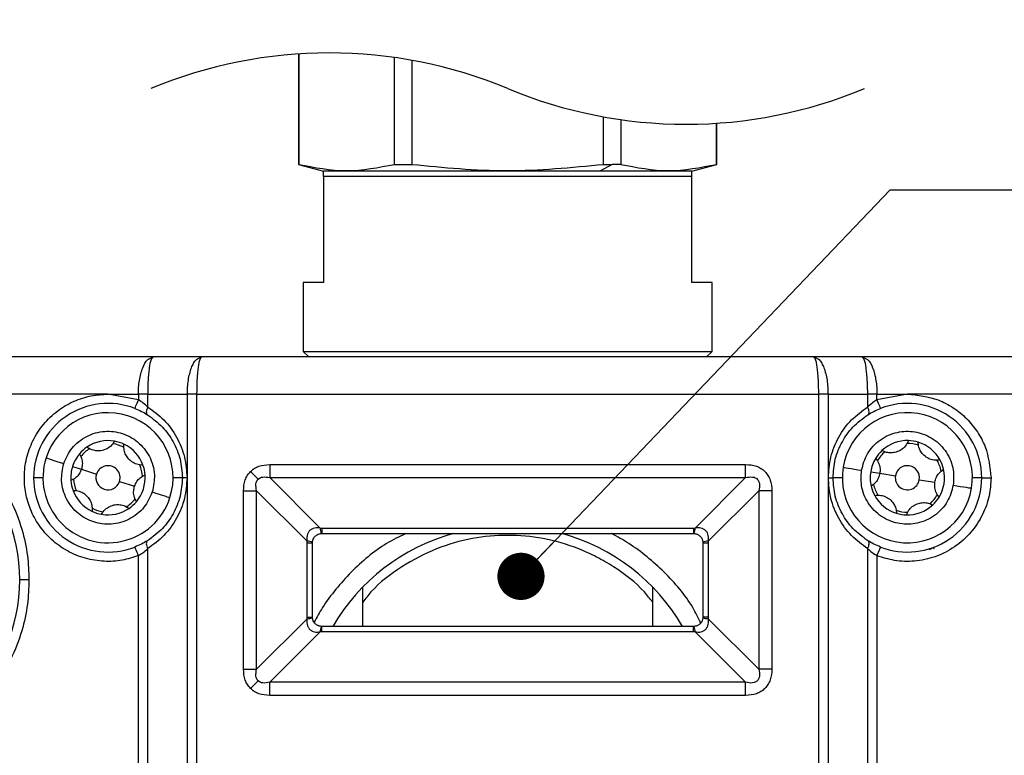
# Model space of a CAD drawing. Header units: millimetres. Extents: x 16 to 683, y 16 to 524.
# Tile 15 of 38: x 132 to 185, y 404 to 443. Entities that reach past the tile are written whole.
import ezdxf

# ---------------------------------------------------------------- set-up
doc = ezdxf.new("R2010")
doc.units = ezdxf.units.MM
doc.header["$LTSCALE"] = 2.5
doc.layers.add('DIMENSIONS', color=140, linetype='Continuous', lineweight=25)
doc.styles.add('SLDTEXTSTYLE0', font='TXT', dxfattribs={"width": 0.7})
doc.dimstyles.new('SLDDIMSTYLE2', dxfattribs={"dimtxt": 5.39502, "dimasz": 8.255, "dimexe": 0, "dimexo": 0.0625, "dimgap": 1.348755, "dimtad": 0, "dimtih": 1, "dimtoh": 1, "dimrnd": 1e-09, "dimzin": 4, "dimdsep": 46, "dimtxsty": 'SLDTEXTSTYLE0', "dimsah": 1, "dimcen": 0.09, "dimadec": 0, "dimazin": 1, "dimtfac": 1, "dimtofl": 0, "dimtmove": 0, "dimatfit": 3, "dimfxl": 0, "dimfrac": 2, "dimtolj": 1, "dimtzin": 12, "dimarcsym": 0})
doc.dimstyles.new('SLDDIMSTYLE6', dxfattribs={"dimtxt": 0.18, "dimasz": 2.54, "dimexe": 0, "dimexo": 0.0625, "dimgap": 0, "dimtad": 0, "dimtih": 1, "dimtoh": 1, "dimdec": 0, "dimrnd": 1e-09, "dimzin": 0, "dimdsep": 46, "dimtxsty": 'Standard', "dimblk1": 'DOT', "dimblk2": 'DOT', "dimsah": 1, "dimcen": 0.09, "dimadec": 0, "dimazin": 0, "dimtfac": 2.54, "dimtdec": 0, "dimtofl": 0, "dimtmove": 0, "dimatfit": 3, "dimldrblk": 'DOT', "dimfxl": 0, "dimfrac": 2, "dimtolj": 1, "dimtzin": 0, "dimarcsym": 0})

# ---------------------------------------------------------------- blocks, each defined once
blk = doc.blocks.new('_D_8')
at = {"layer": 'DIMENSIONS'}
for p, q in [((110.932, 426.47), (110.932, 494.309)), ((205.932, 426.47), (205.932, 494.309)), ((110.932, 486.372), (142.357, 486.372)), ((149.668, 486.372), (147.856, 486.372)), ((147.856, 486.372), (147.856, 477.797)), ((165.699, 486.372), (167.511, 486.372)), ((167.511, 486.372), (167.511, 477.797)), ((205.932, 486.372), (173.01, 486.372)), ((147.856, 477.797), (149.668, 477.797)), ((167.511, 477.797), (165.699, 477.797))]:
    blk.add_line(p, q, dxfattribs=at)
for points in [[(110.932, 486.372), (119.187, 485.102), (119.187, 487.642)], [(205.932, 486.372), (197.677, 487.642), (197.677, 485.102)]]:
    blk.add_solid(points, dxfattribs=at)
at = {"layer": 'DIMENSIONS', "char_height": 5.2917, "attachment_point": 1, "style": 'SLDTEXTSTYLE0'}
for s, insert in [('95.0', (149.668, 494.401)), ('3.74', (149.668, 484.619))]:
    blk.add_mtext(s, dxfattribs=dict(at, insert=insert))
blk = doc.blocks.new('_D_9')
at = {"layer": 'DIMENSIONS'}
for p, q in [((100.932, 422.576), (100.932, 516.187)), ((215.932, 422.576), (215.932, 516.187)), ((100.932, 508.25), (142.357, 508.25)), ((149.668, 508.25), (147.856, 508.25)), ((147.856, 508.25), (147.856, 499.675)), ((165.699, 508.25), (167.511, 508.25)), ((167.511, 508.25), (167.511, 499.675)), ((215.932, 508.25), (173.01, 508.25)), ((147.856, 499.675), (149.668, 499.675)), ((167.511, 499.675), (165.699, 499.675))]:
    blk.add_line(p, q, dxfattribs=at)
for points in [[(100.932, 508.25), (109.187, 506.98), (109.187, 509.52)], [(215.932, 508.25), (207.677, 509.52), (207.677, 506.98)]]:
    blk.add_solid(points, dxfattribs=at)
at = {"layer": 'DIMENSIONS', "char_height": 5.2917, "attachment_point": 1, "style": 'SLDTEXTSTYLE0'}
for s, insert in [('115.0', (147.424, 516.279)), ('4.53', (149.668, 506.496))]:
    blk.add_mtext(s, dxfattribs=dict(at, insert=insert))
blk = doc.blocks.new('_Dot')
at = {"color": 0, "linetype": 'ByBlock', "lineweight": -2}
blk.add_line((-0.5, 0), (-1, 0), dxfattribs=at)
at = {"color": 0, "linetype": 'ByBlock', "const_width": 0.5}
blk.add_lwpolyline([(-0.25, 0, 1), (0.25, 0, 1)], format="xyb", close=True, dxfattribs=at)

msp = doc.modelspace()

# ---------------------------------------------------------------- linework, layer by layer
for p, q in [((147.181691, 441.596892), (147.181691, 435.657014)), ((147.194497, 441.597741), (147.194497, 435.657014)), ((152.348379, 435.657014), (152.348379, 441.403685)), ((153.27781, 441.253622), (153.27781, 435.657014)), ((163.585573, 435.657014), (163.585573, 438.212758)), ((164.515004, 438.062695), (164.515004, 435.657014)), ((169.668886, 435.657014), (169.668886, 437.868639)), ((169.681692, 435.657014), (169.681692, 437.869487)), ((147.181691, 435.657014), (148.531692, 435.295283)), ((147.194497, 435.657014), (147.181691, 435.657014)), ((152.348379, 435.657014), (153.27781, 435.657014)), ((164.056692, 435.657014), (163.381691, 435.295283)), ((163.585573, 435.657014), (164.056692, 435.657014)), ((164.515004, 435.657014), (164.056692, 435.657014)), ((168.331691, 435.295283), (169.681692, 435.657014)), ((169.681692, 435.657014), (169.668886, 435.657014)), ((168.331691, 435.295283), (148.531692, 435.295283)), ((148.531692, 434.995283), (148.531692, 435.295283)), ((148.531692, 434.995283), (148.531692, 429.295282)), ((168.331691, 434.995283), (148.531692, 434.995283)), ((168.331691, 434.995283), (168.331691, 435.295283)), ((168.331691, 429.295282), (168.331691, 434.995283)), ((147.431692, 429.295282), (147.431692, 425.595283)), ((148.531692, 429.295282), (147.431692, 429.295282)), ((169.431691, 429.295282), (168.331691, 429.295282)), ((169.431691, 425.595283), (169.431691, 429.295282)), ((147.431692, 425.595283), (169.431691, 425.595283)), ((147.431692, 425.595283), (147.731691, 425.295283)), ((169.131692, 425.295283), (169.431691, 425.595283)), ((139.369513, 425.295283), (112.931692, 425.295283)), ((141.96759, 425.295283), (139.369513, 425.295283)), ((174.895793, 425.295283), (141.96759, 425.295283)), ((177.49387, 425.295283), (174.895793, 425.295283)), ((185.860624, 425.295283), (177.49387, 425.295283)), ((136.931691, 423.295283), (112.931692, 423.295283)), ((136.931691, 423.295283), (138.565666, 423.295283)), ((138.565666, 422.988149), (136.931691, 423.295283)), ((138.565666, 423.295283), (138.565666, 422.988149)), ((139.065666, 423.295283), (138.565666, 423.295283)), ((139.065666, 423.295283), (141.19964, 423.295283)), ((139.065666, 423.295283), (139.065666, 422.611912)), ((141.19964, 403.063233), (141.19964, 423.295283)), ((141.699641, 423.295283), (141.19964, 423.295283)), ((141.699641, 423.295283), (141.699641, 403.063233)), ((141.699641, 423.295283), (175.163742, 423.295283)), ((175.163742, 403.063233), (175.163742, 423.295283)), ((175.663743, 423.295283), (175.163742, 423.295283)), ((175.663743, 423.295283), (175.663743, 403.063233)), ((175.663743, 423.295283), (177.797717, 423.295283)), ((177.797717, 422.611912), (177.797717, 423.295283)), ((178.297717, 423.295283), (177.797717, 423.295283)), ((178.297717, 422.988149), (178.297717, 423.295283)), ((178.297717, 423.295283), (179.931692, 423.295283)), ((179.931692, 423.295283), (178.297717, 422.988149)), ((185.860624, 423.295283), (179.931692, 423.295283)), ((145.631692, 419.509496), (171.231691, 419.509496)), ((145.631692, 419.509496), (145.631692, 418.802389)), ((171.231691, 418.802389), (171.231691, 419.509496)), ((135.027667, 419.4074), (135.503673, 419.254371)), ((135.503673, 419.254371), (136.312883, 418.994221)), ((177.957657, 419.116517), (178.451167, 419.036209)), ((178.451167, 419.036209), (179.29013, 418.899684)), ((133.431691, 418.795283), (132.931692, 418.795283)), ((137.550499, 418.596343), (138.35971, 418.336193)), ((140.931691, 418.795283), (140.431692, 418.795283)), ((141.181692, 418.795283), (140.931691, 418.795283)), ((145.631692, 418.802389), (171.231691, 418.802389)), ((145.631692, 418.802389), (148.348228, 416.085853)), ((168.515155, 416.085853), (171.231691, 418.802389)), ((175.681691, 418.795283), (175.931692, 418.795283)), ((176.431691, 418.795283), (175.931692, 418.795283)), ((180.573252, 418.690882), (181.412218, 418.554357)), ((183.931691, 418.795283), (183.431692, 418.795283)), ((183.931691, 418.795283), (184.431692, 418.795283)), ((144.217478, 408.495284), (144.217478, 418.095282)), ((144.217478, 418.095282), (144.924585, 418.095282)), ((144.924585, 408.495284), (144.924585, 418.095282)), ((147.641122, 415.378745), (144.924585, 418.095282)), ((171.938798, 418.095282), (169.222261, 415.378745)), ((171.938798, 418.095282), (171.938798, 408.495284)), ((172.645905, 418.095282), (171.938798, 418.095282)), ((172.645905, 418.095282), (172.645905, 408.495284)), ((148.348228, 416.085853), (148.431692, 416.088174)), ((148.40387, 415.79451), (148.431692, 415.795281)), ((148.431692, 416.088174), (168.431691, 416.088174)), ((148.431692, 416.088174), (148.431692, 415.795281)), ((148.431692, 415.795281), (168.431691, 415.795281)), ((168.431691, 416.088174), (168.515155, 416.085853)), ((168.431691, 416.088174), (168.431691, 415.795281)), ((168.431691, 415.795281), (168.459513, 415.79451)), ((168.431691, 415.795281), (168.631692, 415.752913)), ((147.638798, 415.295283), (147.641122, 415.378745)), ((147.638798, 411.295283), (147.638798, 415.295283)), ((147.638798, 415.295283), (147.931692, 415.295283)), ((147.931692, 415.295283), (147.932466, 415.323104)), ((147.931692, 411.295283), (147.931692, 415.295283)), ((168.930916, 415.323104), (168.931691, 415.295283)), ((168.931691, 415.295283), (168.931691, 411.295283)), ((168.931691, 415.295283), (169.224585, 415.295283)), ((169.222261, 415.378745), (169.224585, 415.295283)), ((169.224585, 415.295283), (169.224585, 411.295283)), ((139.065666, 414.978652), (139.065666, 400.929256)), ((177.797717, 400.929256), (177.797717, 414.978652)), ((181.331692, 415.048285), (181.095506, 414.917517)), ((138.565666, 400.929256), (138.565666, 414.602417)), ((178.297717, 414.602417), (178.297717, 400.929256)), ((132.681691, 413.295283), (132.181692, 413.295283)), ((150.631692, 410.795282), (150.631692, 412.909086)), ((166.231691, 410.795282), (166.231691, 412.909086)), ((144.924585, 408.495284), (147.641122, 411.211821)), ((147.641122, 411.211821), (147.638798, 411.295283)), ((147.638798, 411.295283), (147.931692, 411.295283)), ((147.932466, 411.267462), (147.931692, 411.295283)), ((168.931691, 411.295283), (168.930916, 411.267462)), ((169.224585, 411.295283), (168.931691, 411.295283)), ((169.224585, 411.295283), (169.222261, 411.211821)), ((169.222261, 411.211821), (171.938798, 408.495284)), ((148.348228, 410.504713), (145.631692, 407.788175)), ((148.431692, 410.795282), (148.272604, 410.828984)), ((148.431692, 410.502388), (148.348228, 410.504713)), ((148.431692, 410.795282), (148.40387, 410.796057)), ((148.431692, 410.502388), (148.431692, 410.795282)), ((168.431691, 410.795282), (148.431692, 410.795282)), ((168.431691, 410.502388), (148.431692, 410.502388)), ((168.459513, 410.796057), (168.431691, 410.795282)), ((168.431691, 410.502388), (168.431691, 410.795282)), ((168.515155, 410.504713), (168.431691, 410.502388)), ((171.231691, 407.788175), (168.515155, 410.504713)), ((144.217478, 408.495284), (144.924585, 408.495284)), ((172.645905, 408.495284), (171.938798, 408.495284)), ((145.631692, 407.08107), (145.631692, 407.788175)), ((171.231691, 407.788175), (145.631692, 407.788175)), ((171.231691, 407.08107), (171.231691, 407.788175)), ((171.231691, 407.08107), (145.631692, 407.08107))]:
    msp.add_line(p, q)
at = {"flags": 128}
for points in [[(138.384113, 422.522274), (138.387601, 422.531226), (138.397933, 422.557737), (138.41471, 422.600788), (138.437289, 422.658726), (138.4648, 422.729324), (138.49619, 422.809866), (138.530246, 422.897262), (138.565666, 422.988149)], [(178.297717, 422.988149), (178.333137, 422.897262), (178.367193, 422.809866), (178.398583, 422.729324), (178.426094, 422.658726), (178.448673, 422.600788), (178.46545, 422.557737), (178.475782, 422.531226), (178.47927, 422.522274)], [(139.065666, 422.611912), (139.035573, 422.540615), (139.012889, 422.471206), (138.998217, 422.405518), (138.991946, 422.345289), (138.994237, 422.292118), (139.005035, 422.247405), (139.024048, 422.212337), (139.050779, 422.187843)], [(177.812604, 422.187843), (177.839334, 422.212337), (177.858348, 422.247405), (177.869146, 422.292118), (177.871437, 422.345289), (177.865166, 422.405518), (177.850494, 422.471206), (177.82781, 422.540615), (177.797717, 422.611912)], [(133.599648, 419.86649), (133.617941, 419.860608), (133.672116, 419.843192), (133.76009, 419.81491), (133.878486, 419.776847), (134.022751, 419.730467), (134.18734, 419.677555), (134.365932, 419.620139), (134.551661, 419.56043)], [(144.596415, 419.130559), (144.650763, 419.076211), (144.704789, 419.022185), (144.758174, 418.9688), (144.810602, 418.916372), (144.861763, 418.86521), (144.911354, 418.815621), (144.959081, 418.767893), (145.004664, 418.72231)], [(176.477132, 419.357442), (176.496097, 419.354356), (176.552265, 419.345216), (176.643475, 419.330373), (176.766224, 419.310398), (176.915792, 419.286058), (177.086435, 419.25829), (177.271593, 419.22816), (177.464149, 419.196825)], [(139.311723, 418.030134), (139.497451, 417.970426), (139.676041, 417.913011), (139.840632, 417.860097), (139.984898, 417.813717), (140.103293, 417.775656), (140.191268, 417.747374), (140.245443, 417.729958), (140.263736, 417.724076)], [(182.399233, 418.39374), (182.591792, 418.362406), (182.776948, 418.332274), (182.94759, 418.304506), (183.097159, 418.280169), (183.219907, 418.260193), (183.311119, 418.245348), (183.367285, 418.23621), (183.386251, 418.233122)], [(139.050779, 415.402721), (139.024048, 415.378227), (139.005035, 415.343161), (138.994237, 415.298446), (138.991946, 415.245275), (138.998217, 415.185048), (139.012889, 415.11936), (139.035573, 415.049951), (139.065666, 414.978652)], [(177.797717, 414.978652), (177.82781, 415.049951), (177.850494, 415.11936), (177.865166, 415.185048), (177.871437, 415.245275), (177.869146, 415.298446), (177.858348, 415.343161), (177.839334, 415.378227), (177.812604, 415.402721)], [(138.565666, 414.602417), (138.530246, 414.693303), (138.49619, 414.780698), (138.4648, 414.861242), (138.437289, 414.93184), (138.41471, 414.989776), (138.397933, 415.032829), (138.387601, 415.059338), (138.384113, 415.06829)], [(178.47927, 415.06829), (178.475782, 415.059338), (178.46545, 415.032829), (178.448673, 414.989776), (178.426094, 414.93184), (178.398583, 414.861242), (178.367193, 414.780698), (178.333137, 414.693303), (178.297717, 414.602417)], [(181.366691, 414.954609), (181.365832, 414.956908), (181.331692, 415.048285)], [(144.596415, 407.460007), (144.650763, 407.514355), (144.704789, 407.568379), (144.758174, 407.621767), (144.810602, 407.674193), (144.861763, 407.725352), (144.911354, 407.774943), (144.959081, 407.822671), (145.004664, 407.868254)]]:
    msp.add_lwpolyline(points, dxfattribs=at)
for centre, radius, start, end in [((136.93169, 418.795285), 3.999998, 68.7089365, 180.0000215), ((179.931693, 418.795285), 3.999998, 359.9999785, 111.2910635), ((122.931691, 413.295282), 9.250001, 0.0000058, 179.9999942), ((136.931691, 418.795282), 3.5, 342.1781211, 162.1780827), ((179.931691, 418.795282), 3.500001, 350.7572832, 170.7572734), ((136.931692, 418.795287), 1.999997, 79.8464454, 124.509822), ((136.931696, 418.795282), 1.849999, 62.5312601, 81.8252737), ((136.931654, 418.795177), 2.000111, 64.510082, 79.8459129), ((136.931693, 418.795284), 1.999998, 19.8464452, 64.5097785), ((179.931692, 418.795279), 2.000003, 88.4256513, 133.0888929), ((179.931697, 418.795316), 1.849966, 71.1101341, 90.404499), ((179.931701, 418.795343), 1.999939, 73.0887041, 88.4258721), ((179.931697, 418.79529), 1.999991, 28.4255472, 73.0890245), ((136.931651, 418.795305), 1.999954, 139.8462159, 162.1783702), ((136.931687, 418.795289), 1.999992, 124.5097459, 139.8465382), ((136.931675, 418.795304), 1.849973, 122.5310077, 141.8252844), ((179.93167, 418.795301), 1.999972, 133.0888612, 148.4257654), ((179.931654, 418.795312), 1.849953, 131.1100049, 150.4044802), ((136.931691, 418.795282), 3.5, 162.1780827, 342.1781211), ((136.9317, 418.79528), 1.849992, 2.5312131, 21.8252559), ((179.93167, 418.795289), 1.999979, 148.4254777, 170.7573693), ((179.931774, 418.795312), 1.849913, 11.1098923, 30.4047833), ((179.931784, 418.795317), 1.999902, 13.088599, 28.4260502), ((136.931695, 418.795281), 2.000003, 162.1781048, 184.5096923), ((136.931691, 418.795283), 0.65, 162.1781663, 342.1779597), ((136.931691, 418.795283), 0.65, 342.1779597, 162.1781663), ((136.931682, 418.795286), 2.00001, 319.8465761, 4.5096535), ((136.931621, 418.795266), 2.000071, 4.5100925, 19.8462449), ((179.931692, 418.795284), 3.500001, 170.7573133, 350.7572433), ((179.931747, 418.795287), 2.000054, 170.7576697, 193.0886894), ((179.931691, 418.795282), 0.65, 350.7573676, 170.7571792), ((179.931702, 418.795281), 1.99999, 328.4255416, 13.0890538), ((136.93169, 418.79528), 3.999998, 179.9999518, 291.2910635), ((136.931563, 418.795258), 1.99987, 184.5093142, 199.8470232), ((136.931683, 418.795286), 1.849992, 182.5312131, 201.8252559), ((179.931735, 418.795303), 1.850047, 191.1106868, 210.4041109), ((179.931693, 418.79528), 3.999998, 248.7089365, 0.0000482), ((179.931691, 418.795282), 0.65, 170.7572056, 350.7573413), ((136.931691, 418.795282), 1.999998, 199.8464452, 244.5097785), ((179.93153, 418.795223), 1.999829, 193.0883168, 208.4263324), ((136.931709, 418.795262), 1.849973, 302.5310077, 321.8252844), ((136.931592, 418.79539), 2.000145, 304.5103359, 319.8459482), ((179.931686, 418.795276), 1.999991, 208.4255472, 253.0890245), ((179.931692, 418.795279), 1.849997, 311.1103847, 330.404367), ((179.931651, 418.795309), 2.000048, 313.0892602, 328.4256194), ((136.931669, 418.7952), 1.999915, 244.509324, 259.8466709), ((136.931703, 418.795294), 1.850015, 242.5309745, 261.8247984), ((136.931696, 418.795266), 1.999984, 259.8462391, 304.5098911), ((179.931685, 418.79525), 1.849966, 251.1101341, 270.404499), ((179.931654, 418.795053), 1.999768, 253.0880461, 268.42653), ((179.9317, 418.795266), 1.999983, 268.425354, 313.0890589), ((149.168235, 416.091476), 0.820026, 180.3928527, 201.2318407), ((158.431679, 405.295296), 10.899982, 105.5700646, 149.6960812), ((158.431705, 405.295298), 10.89998, 30.3039143, 74.4299399), ((167.695148, 416.091476), 0.820026, 338.7681593, 359.6071473), ((147.635527, 414.558864), 0.819899, 68.7667196, 89.6090079), ((169.227856, 414.558864), 0.819899, 90.3909921, 111.2332804), ((122.931691, 413.295284), 9.250001, 180.0000058, 359.9999942), ((147.635527, 412.031702), 0.819899, 270.3909921, 291.2332804), ((169.227856, 412.031702), 0.819899, 248.7667196, 269.6090079), ((149.168268, 410.499084), 0.820059, 158.7685856, 179.606721), ((167.695115, 410.499084), 0.820059, 0.393279, 21.2314144)]:
    msp.add_arc(centre, radius, start, end)
for points, knots in [([(147.194497, 435.657014), (148.046569, 435.490426), (149.764187, 435.154616), (151.482488, 435.488675), (152.348379, 435.657014)], [0, 0, 0, 0, 0.496077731, 1, 1, 1, 1]), ([(153.27781, 435.657014), (154.982038, 435.490437), (158.417786, 435.154615), (161.853879, 435.488663), (163.585573, 435.657014)], [0, 0, 0, 0, 0.496028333, 1, 1, 1, 1]), ([(164.515004, 435.657014), (165.367077, 435.490426), (167.084695, 435.154616), (168.802996, 435.488675), (169.668886, 435.657014)], [0, 0, 0, 0, 0.49607782, 1, 1, 1, 1]), ([(138.565666, 423.295283), (138.568344, 423.419608), (138.573652, 423.66605), (138.617122, 424.030339), (138.687219, 424.382042), (138.814251, 424.762906), (138.988104, 425.160172), (139.263394, 425.257691), (139.369513, 425.295283)], [0, 0, 0, 0, 0.162717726, 0.322546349, 0.48044138, 0.629116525, 0.857030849, 1, 1, 1, 1]), ([(139.369513, 425.295283), (139.328732, 425.250247), (139.184109, 425.090534), (139.165078, 424.747849), (139.109138, 424.377643), (139.085619, 424.028278), (139.068427, 423.66511), (139.066593, 423.419506), (139.065666, 423.295283)], [0, 0, 0, 0, 0.087368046, 0.309834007, 0.46863259, 0.641529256, 0.818689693, 1, 1, 1, 1]), ([(141.19964, 423.295283), (141.208935, 423.544916), (141.222699, 423.914541), (141.318028, 424.385066), (141.410751, 424.693921), (141.529814, 424.948714), (141.681859, 425.194597), (141.864932, 425.259108), (141.96759, 425.295283)], [0, 0, 0, 0, 0.328936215, 0.487046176, 0.633007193, 0.752293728, 0.861098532, 1, 1, 1, 1]), ([(141.96759, 425.295283), (141.930398, 425.250519), (141.848551, 425.152007), (141.816772, 424.939294), (141.771097, 424.687739), (141.74137, 424.381325), (141.707756, 423.91041), (141.702922, 423.54397), (141.699641, 423.295283)], [0, 0, 0, 0, 0.0839643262, 0.184777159, 0.3065766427, 0.4623573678, 0.6351244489, 1, 1, 1, 1]), ([(175.163742, 423.295283), (175.160461, 423.543964), (175.155626, 423.910399), (175.122013, 424.381314), (175.092287, 424.687726), (175.046614, 424.939286), (175.014837, 425.152), (174.932984, 425.250518), (174.895793, 425.295283)], [0, 0, 0, 0, 0.364866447, 0.537636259, 0.693423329, 0.815210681, 0.916035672, 1, 1, 1, 1]), ([(174.895793, 425.295283), (174.998451, 425.259109), (175.181516, 425.194601), (175.333563, 424.948722), (175.452628, 424.693934), (175.545352, 424.385077), (175.640683, 423.914552), (175.654447, 423.544923), (175.663743, 423.295283)], [0, 0, 0, 0, 0.1389014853, 0.2476938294, 0.3669928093, 0.5129478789, 0.6710554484, 1, 1, 1, 1]), ([(177.797717, 423.295283), (177.796791, 423.4195), (177.794958, 423.665104), (177.777764, 424.028261), (177.754246, 424.377632), (177.698305, 424.747838), (177.679273, 425.090534), (177.534651, 425.250247), (177.49387, 425.295283)], [0, 0, 0, 0, 0.181301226, 0.358470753, 0.531351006, 0.690166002, 0.912631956, 1, 1, 1, 1]), ([(177.49387, 425.295283), (177.599989, 425.257691), (177.875279, 425.160172), (178.049127, 424.762917), (178.17616, 424.382053), (178.246258, 424.030357), (178.289733, 423.666056), (178.295039, 423.419614), (178.297717, 423.295283)], [0, 0, 0, 0, 0.142969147, 0.370883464, 0.51954343, 0.677453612, 0.837274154, 1, 1, 1, 1]), ([(138.565666, 414.602417), (138.278585, 414.509445), (137.68273, 414.316478), (136.708076, 414.266079), (135.699366, 414.425032), (134.727809, 414.824872), (133.875551, 415.437798), (133.203809, 416.209194), (132.742192, 417.065066), (132.47932, 417.958383), (132.399884, 418.886179), (132.519219, 419.851252), (132.865019, 420.813911), (133.436549, 421.694465), (134.196612, 422.419792), (135.078759, 422.934164), (136.005191, 423.241105), (136.630445, 423.277667), (136.931691, 423.295283)], [0, 0, 0, 0, 0.057188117, 0.11869755, 0.183467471, 0.249999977, 0.316532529, 0.381302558, 0.442811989, 0.500000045, 0.557188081, 0.618697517, 0.683467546, 0.750000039, 0.816532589, 0.881302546, 0.942811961, 1, 1, 1, 1]), ([(179.931692, 423.295283), (180.497776, 423.235172), (181.368592, 423.142702), (182.416264, 422.581562), (183.137193, 422.000783), (183.717971, 421.279854), (184.279111, 420.232182), (184.371581, 419.361366), (184.431692, 418.795283)], [0, 0, 0, 0, 0.239456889, 0.368360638, 0.5, 0.631639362, 0.760543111, 1, 1, 1, 1]), ([(113.181693, 413.295283), (113.198498, 413.727957), (113.234317, 414.650145), (113.551935, 416.096521), (114.147839, 417.649132), (114.940792, 418.944428), (115.773679, 419.942034), (116.525158, 420.67026), (117.378961, 421.335216), (118.679964, 422.12928), (120.531244, 422.846441), (122.931581, 423.146289), (125.332568, 422.846127), (127.522999, 421.998364), (129.068968, 420.931438), (130.089754, 419.941936), (130.922719, 418.944266), (131.715533, 417.649136), (132.311447, 416.096519), (132.629065, 414.650146), (132.664885, 413.727957), (132.681691, 413.295283)], [0, 0, 0, 0, 0.042410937, 0.090393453, 0.144459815, 0.204907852, 0.238334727, 0.27174477, 0.307357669, 0.344256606, 0.420977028, 0.500058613, 0.579140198, 0.655860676, 0.728255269, 0.761682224, 0.795092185, 0.85554019, 0.909606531, 0.957589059, 1, 1, 1, 1]), ([(139.065666, 422.611912), (138.989499, 422.68), (138.833457, 422.819492), (138.656334, 422.931046), (138.565666, 422.988149)], [0, 0, 0, 0, 0.488113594, 1, 1, 1, 1]), ([(178.297717, 422.988149), (178.217751, 422.937743), (178.040772, 422.826183), (177.883777, 422.687779), (177.797717, 422.611912)], [0, 0, 0, 0, 0.451835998, 1, 1, 1, 1]), ([(138.384113, 422.522274), (138.503441, 422.4724), (138.733404, 422.376286), (138.947688, 422.249054), (139.050779, 422.187843)], [0, 0, 0, 0, 0.518904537, 1, 1, 1, 1]), ([(139.050779, 422.187843), (139.334666, 421.979184), (139.880606, 421.577912), (140.47013, 420.737459), (140.858758, 419.8046), (140.907557, 419.129271), (140.931691, 418.795283)], [0, 0, 0, 0, 0.2599962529, 0.4999974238, 0.7527213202, 1, 1, 1, 1]), ([(139.065666, 422.611912), (139.368375, 422.391122), (139.983757, 421.942276), (140.655577, 420.998494), (141.100124, 419.928707), (141.154798, 419.168991), (141.181692, 418.795283)], [0, 0, 0, 0, 0.245952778, 0.500000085, 0.754047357, 1, 1, 1, 1]), ([(175.681691, 418.795283), (175.708585, 419.168991), (175.763259, 419.928707), (176.207806, 420.998494), (176.879626, 421.942276), (177.495008, 422.391122), (177.797717, 422.611912)], [0, 0, 0, 0, 0.245952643, 0.499999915, 0.754047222, 1, 1, 1, 1]), ([(175.931692, 418.795283), (175.955825, 419.129264), (176.004625, 419.804593), (176.393246, 420.737447), (176.982772, 421.577906), (177.528712, 421.979179), (177.812604, 422.187843)], [0, 0, 0, 0, 0.247274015, 0.500002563, 0.739998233, 1, 1, 1, 1]), ([(177.812604, 422.187843), (177.916615, 422.249573), (178.130927, 422.376764), (178.360906, 422.472831), (178.47927, 422.522274)], [0, 0, 0, 0, 0.485325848, 1, 1, 1, 1]), ([(134.551661, 419.56043), (134.679839, 419.849429), (134.877722, 420.295588), (135.352399, 420.755154), (135.78146, 421.03443), (136.259744, 421.222284), (136.906637, 421.330919), (137.715409, 421.23308), (138.429522, 420.841369), (138.891954, 420.376168), (139.17112, 419.944963), (139.35717, 419.467839), (139.475188, 418.817751), (139.375968, 418.339686), (139.311723, 418.030134)], [0, 0, 0, 0, 0.119721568, 0.184826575, 0.250000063, 0.315105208, 0.380278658, 0.500000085, 0.619721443, 0.684826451, 0.749999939, 0.815105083, 0.880278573, 1, 1, 1, 1]), ([(177.464149, 419.196825), (177.547783, 419.501711), (177.676896, 419.972396), (178.077704, 420.497631), (178.460303, 420.837787), (178.905212, 421.094888), (179.52866, 421.298811), (180.342979, 421.322714), (181.107536, 421.041916), (181.634189, 420.650902), (181.974558, 420.266168), (182.229702, 419.822137), (182.443375, 419.196928), (182.416582, 418.709412), (182.399233, 418.39374)], [0, 0, 0, 0, 0.119721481, 0.184826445, 0.249999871, 0.315105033, 0.380278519, 0.49999997, 0.619721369, 0.684826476, 0.749999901, 0.815105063, 0.880278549, 1, 1, 1, 1]), ([(137.284265, 420.763961), (137.221289, 420.670349), (137.103138, 420.494724), (136.835795, 420.321114), (136.557494, 420.236713), (136.278589, 420.236136), (136.020237, 420.29992), (135.872562, 420.395481), (135.798599, 420.443342)], [0, 0, 0, 0, 0.1948481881, 0.3655540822, 0.543786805, 0.6950445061, 0.8472619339, 1, 1, 1, 1]), ([(138.812903, 419.474284), (138.700345, 419.482017), (138.489174, 419.496524), (138.205153, 419.641248), (137.992909, 419.840062), (137.852956, 420.081312), (137.779018, 420.336944), (137.787938, 420.512614), (137.792406, 420.6006)], [0, 0, 0, 0, 0.194846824, 0.365553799, 0.543785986, 0.695043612, 0.847260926, 1, 1, 1, 1]), ([(179.98664, 420.794527), (179.938333, 420.692568), (179.847703, 420.501283), (179.60925, 420.289734), (179.346654, 420.164764), (179.070957, 420.122586), (178.80598, 420.147119), (178.645702, 420.219579), (178.565425, 420.255871)], [0, 0, 0, 0, 0.194847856, 0.365553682, 0.54378681, 0.695043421, 0.8472607, 1, 1, 1, 1]), ([(181.690562, 419.747318), (181.57811, 419.738174), (181.367137, 419.721019), (181.064705, 419.821752), (180.825178, 419.98668), (180.650802, 420.204352), (180.539559, 420.446095), (180.522173, 420.62113), (180.513465, 420.708797)], [0, 0, 0, 0, 0.194847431, 0.365554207, 0.543786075, 0.695043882, 0.847261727, 1, 1, 1, 1]), ([(135.403053, 420.084958), (135.452317, 419.983746), (135.54474, 419.793861), (135.563857, 419.499625), (135.522076, 419.329365), (135.503673, 419.254371)], [0, 0, 0, 0, 0.389745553, 0.731201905, 1, 1, 1, 1]), ([(139.311723, 418.030134), (139.183544, 417.741136), (138.985661, 417.294978), (138.510984, 416.835412), (138.081924, 416.556134), (137.603639, 416.36828), (136.956747, 416.259645), (136.147974, 416.357485), (135.43386, 416.749195), (134.971427, 417.214396), (134.692264, 417.645603), (134.506214, 418.122727), (134.388196, 418.772814), (134.487415, 419.250878), (134.551661, 419.56043)], [0, 0, 0, 0, 0.119721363, 0.184826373, 0.249999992, 0.315105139, 0.380278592, 0.500000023, 0.619721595, 0.684826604, 0.750000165, 0.815105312, 0.880278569, 1, 1, 1, 1]), ([(144.596415, 419.130559), (144.662562, 419.188289), (144.797108, 419.305714), (145.141775, 419.47026), (145.432327, 419.493529), (145.631692, 419.509496)], [0, 0, 0, 0, 0.2328436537, 0.4736104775, 1, 1, 1, 1]), ([(171.231691, 419.509496), (171.428232, 419.4945), (171.717721, 419.472412), (172.060319, 419.306715), (172.274335, 419.138164), (172.443042, 418.924066), (172.6088, 418.581478), (172.630906, 418.291821), (172.645905, 418.095282)], [0, 0, 0, 0, 0.258927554, 0.381379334, 0.499999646, 0.618396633, 0.741072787, 1, 1, 1, 1]), ([(178.227769, 419.842492), (178.29158, 419.749761), (178.411295, 419.575788), (178.474091, 419.287695), (178.458177, 419.113108), (178.451167, 419.036209)], [0, 0, 0, 0, 0.389746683, 0.731203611, 1, 1, 1, 1]), ([(135.503673, 419.254371), (135.468059, 419.168705), (135.398311, 419.000933), (135.20434, 418.780338), (135.031809, 418.68819), (134.937884, 418.638025)], [0, 0, 0, 0, 0.322197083, 0.631005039, 1, 1, 1, 1]), ([(138.35971, 418.336193), (138.395323, 418.421859), (138.465071, 418.589633), (138.659043, 418.810227), (138.831574, 418.902376), (138.9255, 418.952541)], [0, 0, 0, 0, 0.32219546, 0.631005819, 1, 1, 1, 1]), ([(144.217478, 418.095282), (144.233464, 418.294637), (144.256755, 418.585095), (144.421145, 418.92984), (144.538611, 419.064363), (144.596415, 419.130559)], [0, 0, 0, 0, 0.526384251, 0.7669406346, 1, 1, 1, 1]), ([(182.399233, 418.39374), (182.315601, 418.088854), (182.186489, 417.618169), (181.785678, 417.092936), (181.40308, 416.752779), (180.95817, 416.495678), (180.334723, 416.291753), (179.520404, 416.26785), (178.755846, 416.54865), (178.229194, 416.939664), (177.888824, 417.324395), (177.633683, 417.768428), (177.420009, 418.393636), (177.446801, 418.881153), (177.464149, 419.196825)], [0, 0, 0, 0, 0.119721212, 0.184826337, 0.249999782, 0.315104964, 0.380278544, 0.50000003, 0.619721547, 0.684826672, 0.749999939, 0.815105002, 0.880278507, 1, 1, 1, 1]), ([(178.451167, 419.036209), (178.428732, 418.946188), (178.384793, 418.769886), (178.225896, 418.522826), (178.069042, 418.405972), (177.983652, 418.342357)], [0, 0, 0, 0, 0.32219811, 0.631007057, 1, 1, 1, 1]), ([(181.412218, 418.554357), (181.434653, 418.644378), (181.478593, 418.820678), (181.637486, 419.06774), (181.79434, 419.184594), (181.87973, 419.248209)], [0, 0, 0, 0, 0.3221965, 0.6310065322, 1, 1, 1, 1]), ([(140.931691, 418.795283), (140.907558, 418.461301), (140.858758, 417.785972), (140.470137, 416.853117), (139.880611, 416.012658), (139.334671, 415.611385), (139.050779, 415.402721)], [0, 0, 0, 0, 0.247274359, 0.500002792, 0.739998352, 1, 1, 1, 1]), ([(141.181692, 418.795283), (141.154798, 418.421575), (141.100124, 417.661859), (140.655577, 416.592072), (139.983757, 415.648289), (139.368375, 415.199442), (139.065666, 414.978652)], [0, 0, 0, 0, 0.245952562, 0.49999975, 0.754047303, 1, 1, 1, 1]), ([(144.924585, 418.095282), (144.900839, 418.221019), (144.867904, 418.39541), (144.919683, 418.614561), (144.977467, 418.687826), (145.004664, 418.72231)], [0, 0, 0, 0, 0.577690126, 0.801229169, 1, 1, 1, 1]), ([(145.004664, 418.72231), (145.039148, 418.749507), (145.112413, 418.80729), (145.331564, 418.859069), (145.505955, 418.826135), (145.631692, 418.802389)], [0, 0, 0, 0, 0.198769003, 0.422309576, 1, 1, 1, 1]), ([(171.231691, 418.802389), (171.358022, 418.82673), (171.533239, 418.860491), (171.74912, 418.805446), (171.864941, 418.728539), (171.94186, 418.612727), (171.996908, 418.396843), (171.963143, 418.22162), (171.938798, 418.095282)], [0, 0, 0, 0, 0.288836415, 0.400608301, 0.499998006, 0.599377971, 0.711146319, 1, 1, 1, 1]), ([(177.797717, 414.978652), (177.495008, 415.199442), (176.879626, 415.648289), (176.207806, 416.592072), (175.763259, 417.661859), (175.708585, 418.421575), (175.681691, 418.795283)], [0, 0, 0, 0, 0.245952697, 0.50000025, 0.754047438, 1, 1, 1, 1]), ([(177.812604, 415.402721), (177.528717, 415.611379), (176.982775, 416.01265), (176.393253, 416.853105), (176.004625, 417.785965), (175.955826, 418.461295), (175.931692, 418.795283)], [0, 0, 0, 0, 0.2599958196, 0.4999972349, 0.7527209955, 1, 1, 1, 1]), ([(184.431692, 418.795283), (184.411015, 418.469183), (184.367732, 417.786562), (184.000798, 416.775699), (183.378245, 415.823408), (182.500244, 415.037606), (181.449267, 414.504861), (180.335919, 414.270577), (179.260815, 414.295743), (178.609067, 414.503275), (178.297717, 414.602417)], [0, 0, 0, 0, 0.111991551, 0.234430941, 0.364981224, 0.500000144, 0.635018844, 0.765569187, 0.888008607, 1, 1, 1, 1]), ([(181.635614, 417.748074), (181.571804, 417.840805), (181.45209, 418.014777), (181.38929, 418.302869), (181.405207, 418.477457), (181.412218, 418.554357)], [0, 0, 0, 0, 0.389743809, 0.731201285, 1, 1, 1, 1]), ([(135.050481, 418.116282), (135.163039, 418.108548), (135.37421, 418.094039), (135.65823, 417.949316), (135.870474, 417.750502), (136.010429, 417.509254), (136.084362, 417.253621), (136.075444, 417.077951), (136.070977, 416.989966)], [0, 0, 0, 0, 0.19484719, 0.365554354, 0.543786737, 0.695043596, 0.847261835, 1, 1, 1, 1]), ([(138.46033, 417.505606), (138.411067, 417.606818), (138.318643, 417.796703), (138.299527, 418.09094), (138.341307, 418.2612), (138.35971, 418.336193)], [0, 0, 0, 0, 0.389743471, 0.731204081, 1, 1, 1, 1]), ([(178.172821, 417.843248), (178.285273, 417.852392), (178.496246, 417.869548), (178.798676, 417.768811), (179.038206, 417.603886), (179.21258, 417.386212), (179.323823, 417.14447), (179.34121, 416.969435), (179.349917, 416.881769)], [0, 0, 0, 0, 0.194847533, 0.365554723, 0.543786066, 0.695044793, 0.847262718, 1, 1, 1, 1]), ([(179.876742, 416.796039), (179.92505, 416.897997), (180.01568, 417.089282), (180.254133, 417.300831), (180.516729, 417.425802), (180.792427, 417.46798), (181.057403, 417.443445), (181.217681, 417.370985), (181.297957, 417.334694)], [0, 0, 0, 0, 0.194846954, 0.365554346, 0.543786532, 0.695043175, 0.847261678, 1, 1, 1, 1]), ([(136.579118, 416.826605), (136.642095, 416.920217), (136.760244, 417.095843), (137.027589, 417.26945), (137.305888, 417.353854), (137.584793, 417.35443), (137.843146, 417.290646), (137.990821, 417.195084), (138.064784, 417.147222)], [0, 0, 0, 0, 0.194848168, 0.365553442, 0.543786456, 0.69504306, 0.847260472, 1, 1, 1, 1]), ([(148.348228, 416.085853), (148.246885, 416.095967), (148.093031, 416.11132), (147.898697, 416.043699), (147.774176, 415.953869), (147.683895, 415.829555), (147.615644, 415.634844), (147.631, 415.480491), (147.641122, 415.378745)], [0, 0, 0, 0, 0.2480355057, 0.3765518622, 0.4993491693, 0.6223002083, 0.7510271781, 1, 1, 1, 1]), ([(147.932466, 415.323104), (147.935705, 415.353368), (147.940957, 415.402455), (147.959055, 415.460384), (147.982255, 415.517864), (148.018089, 415.581195), (148.076301, 415.650619), (148.145735, 415.708854), (148.209094, 415.744716), (148.266609, 415.767926), (148.324541, 415.786022), (148.373617, 415.791273), (148.40387, 415.79451)], [0, 0, 0, 0, 0.124911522, 0.202604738, 0.24876746, 0.380028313, 0.499949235, 0.619864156, 0.751221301, 0.797443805, 0.875131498, 1, 1, 1, 1]), ([(152.961765, 415.795281), (152.608589, 415.625081), (151.517546, 415.099293), (149.971132, 413.751601), (148.710371, 412.264949), (148.161879, 411.287481), (148.013679, 411.023374)], [0, 0, 0, 0, 0.168012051, 0.519028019, 0.870043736, 1, 1, 1, 1]), ([(168.819242, 410.982269), (168.68337, 411.261167), (168.188929, 412.276087), (166.886096, 413.755495), (165.357596, 415.048309), (164.331294, 415.621192), (164.01942, 415.795281)], [0, 0, 0, 0, 0.134587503, 0.489768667, 0.844950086, 1, 1, 1, 1]), ([(168.459513, 415.79451), (168.489776, 415.79127), (168.538864, 415.786017), (168.596794, 415.767922), (168.654274, 415.744721), (168.717603, 415.708884), (168.787028, 415.650673), (168.845266, 415.58124), (168.881125, 415.51788), (168.904335, 415.460366), (168.92243, 415.402433), (168.92768, 415.353358), (168.930916, 415.323104)], [0, 0, 0, 0, 0.12490908, 0.202606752, 0.248768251, 0.380029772, 0.499949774, 0.61986624, 0.75122202, 0.797444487, 0.875130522, 1, 1, 1, 1]), ([(169.222261, 415.378745), (169.232376, 415.48009), (169.247732, 415.633945), (169.180106, 415.828278), (169.090277, 415.952801), (168.965963, 416.043079), (168.771252, 416.111328), (168.6169, 416.095974), (168.515155, 416.085853)], [0, 0, 0, 0, 0.248037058, 0.376553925, 0.499351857, 0.622301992, 0.751028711, 1, 1, 1, 1]), ([(139.050779, 415.402721), (138.946768, 415.340992), (138.732456, 415.2138), (138.502477, 415.117733), (138.384113, 415.06829)], [0, 0, 0, 0, 0.485325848, 1, 1, 1, 1]), ([(166.231691, 412.100042), (166.086994, 412.286735), (165.504128, 413.038766), (164.440099, 413.825289), (163.225254, 414.546549), (161.973154, 415.114238), (160.372731, 415.575695), (158.431444, 415.753581), (156.491671, 415.574692), (154.54877, 415.021269), (152.703101, 414.040489), (151.359676, 413.038497), (150.776473, 412.286681), (150.631692, 412.100042)], [0, 0, 0, 0, 0.039909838, 0.160764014, 0.219996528, 0.279258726, 0.392877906, 0.500075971, 0.607274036, 0.720893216, 0.839235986, 0.960090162, 1, 1, 1, 1]), ([(178.47927, 415.06829), (178.359942, 415.118164), (178.129979, 415.214278), (177.915695, 415.34151), (177.812604, 415.402721)], [0, 0, 0, 0, 0.518904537, 1, 1, 1, 1]), ([(138.565666, 414.602417), (138.645632, 414.652824), (138.82261, 414.764383), (138.979606, 414.902785), (139.065666, 414.978652)], [0, 0, 0, 0, 0.451836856, 1, 1, 1, 1]), ([(177.797717, 414.978652), (177.873884, 414.910564), (178.029925, 414.771072), (178.207049, 414.659519), (178.297717, 414.602417)], [0, 0, 0, 0, 0.488114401, 1, 1, 1, 1]), ([(132.681691, 413.295283), (132.664885, 412.862609), (132.629065, 411.940421), (132.311445, 410.494046), (131.715543, 408.941434), (130.922593, 407.646135), (130.089703, 406.648532), (129.338227, 405.920304), (128.484422, 405.255348), (127.183418, 404.461284), (125.332136, 403.744127), (122.9318, 403.444273), (120.530814, 403.744441), (118.340383, 404.592199), (116.794417, 405.659128), (115.773629, 406.648627), (114.940666, 407.646301), (114.14785, 408.941429), (113.551933, 410.494046), (113.234318, 411.940421), (113.198499, 412.862609), (113.181693, 413.295283)], [0, 0, 0, 0, 0.042410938, 0.090393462, 0.144459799, 0.204907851, 0.238334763, 0.271744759, 0.307357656, 0.344256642, 0.420977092, 0.500058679, 0.579140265, 0.655860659, 0.728255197, 0.761682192, 0.795092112, 0.855540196, 0.909606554, 0.957589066, 1, 1, 1, 1]), ([(147.641122, 411.211821), (147.631007, 411.110477), (147.615651, 410.956621), (147.683277, 410.762288), (147.773105, 410.637765), (147.897421, 410.547488), (148.09213, 410.479231), (148.246482, 410.494589), (148.348228, 410.504713)], [0, 0, 0, 0, 0.2480368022, 0.3765535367, 0.4993513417, 0.6223013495, 0.7510289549, 1, 1, 1, 1]), ([(148.40387, 410.796057), (148.373607, 410.799296), (148.324519, 410.80455), (148.266589, 410.822644), (148.20911, 410.845846), (148.145778, 410.881677), (148.076356, 410.939894), (148.018117, 411.009326), (147.982258, 411.072686), (147.959048, 411.1302), (147.940953, 411.188133), (147.935703, 411.237209), (147.932466, 411.267462)], [0, 0, 0, 0, 0.124908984, 0.202606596, 0.24876806, 0.380026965, 0.499950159, 0.619866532, 0.751222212, 0.797444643, 0.875130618, 1, 1, 1, 1]), ([(168.930916, 411.267462), (168.927678, 411.237198), (168.922425, 411.18811), (168.904329, 411.130179), (168.881129, 411.072699), (168.845293, 411.009371), (168.787081, 410.939948), (168.71765, 410.881707), (168.654289, 410.84585), (168.596774, 410.82264), (168.538842, 410.804544), (168.489766, 410.799293), (168.459513, 410.796057)], [0, 0, 0, 0, 0.124911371, 0.202609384, 0.248772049, 0.380028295, 0.499949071, 0.619867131, 0.751221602, 0.797444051, 0.875131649, 1, 1, 1, 1]), ([(168.515155, 410.504713), (168.616499, 410.494597), (168.770354, 410.479239), (168.964685, 410.546868), (169.089207, 410.636697), (169.179488, 410.761011), (169.247739, 410.955723), (169.232383, 411.110075), (169.222261, 411.211821)], [0, 0, 0, 0, 0.2480352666, 0.376552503, 0.4993496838, 0.6223005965, 0.7510274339, 1, 1, 1, 1]), ([(144.596415, 407.460007), (144.538685, 407.526154), (144.421259, 407.660698), (144.256716, 408.005367), (144.233445, 408.29592), (144.217478, 408.495284)], [0, 0, 0, 0, 0.232842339, 0.473610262, 1, 1, 1, 1]), ([(145.004664, 407.868254), (144.977467, 407.902738), (144.919683, 407.976003), (144.867904, 408.195155), (144.900839, 408.369547), (144.924585, 408.495284)], [0, 0, 0, 0, 0.198770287, 0.422311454, 1, 1, 1, 1]), ([(172.645905, 408.495284), (172.630909, 408.298743), (172.60882, 408.009254), (172.443124, 407.666656), (172.274573, 407.452639), (172.060474, 407.283935), (171.717888, 407.11817), (171.428231, 407.096068), (171.231691, 407.08107)], [0, 0, 0, 0, 0.258927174, 0.381379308, 0.499999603, 0.618396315, 0.741072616, 1, 1, 1, 1]), ([(171.938798, 408.495284), (171.96314, 408.368953), (171.996902, 408.193735), (171.941855, 407.977854), (171.864948, 407.862032), (171.749135, 407.785116), (171.533253, 407.730065), (171.35803, 407.76383), (171.231691, 407.788175)], [0, 0, 0, 0, 0.288836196, 0.400609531, 0.49999914, 0.599378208, 0.711145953, 1, 1, 1, 1]), ([(145.631692, 407.788175), (145.505955, 407.764431), (145.331564, 407.731499), (145.112412, 407.783274), (145.039148, 407.841057), (145.004664, 407.868254)], [0, 0, 0, 0, 0.577690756, 0.801230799, 1, 1, 1, 1]), ([(145.631692, 407.08107), (145.432337, 407.097054), (145.141877, 407.120343), (144.797134, 407.284737), (144.662612, 407.402204), (144.596415, 407.460007)], [0, 0, 0, 0, 0.526383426, 0.766940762, 1, 1, 1, 1])]:
    msp.add_open_spline(points, degree=3, knots=knots)
at = {"layer": 'DIMENSIONS', "color": 140}
for centre, start, end in [((148.837941, 416.70819), 67.3801351, 112.6198649), ((168.025441, 462.75819), 247.3801351, 292.6198649)]:
    msp.add_arc(centre, 24.94375, start, end, dxfattribs=at)

# ---------------------------------------------------------------- dimensions: what is measured, and where the dimension line sits
at = {"layer": 'DIMENSIONS'}
for base, p1, p2, picture, middle in [((215.931691, 508.249581), (100.931691, 419.401134), (215.931691, 419.401134), '_D_9', (157.683472, 508.249581)), ((205.931691, 486.371875), (110.931691, 423.295282), (205.931691, 423.295282), '_D_8', (157.683472, 486.371875))]:
    dim = msp.add_linear_dim(base=base, p1=p1, p2=p2, dimstyle='SLDDIMSTYLE2', dxfattribs=at)
    dim.commit()
    dim.dimension.update_dxf_attribs({"geometry": picture, "text_midpoint": middle, "dimtype": 160})

# ---------------------------------------------------------------- leaders
msp.add_leader([(159.146696, 413.489286), (179.009222, 434.282079), (229.234799, 434.282079)], dimstyle='SLDDIMSTYLE6', dxfattribs=at)

doc.saveas('drawing.dxf')
